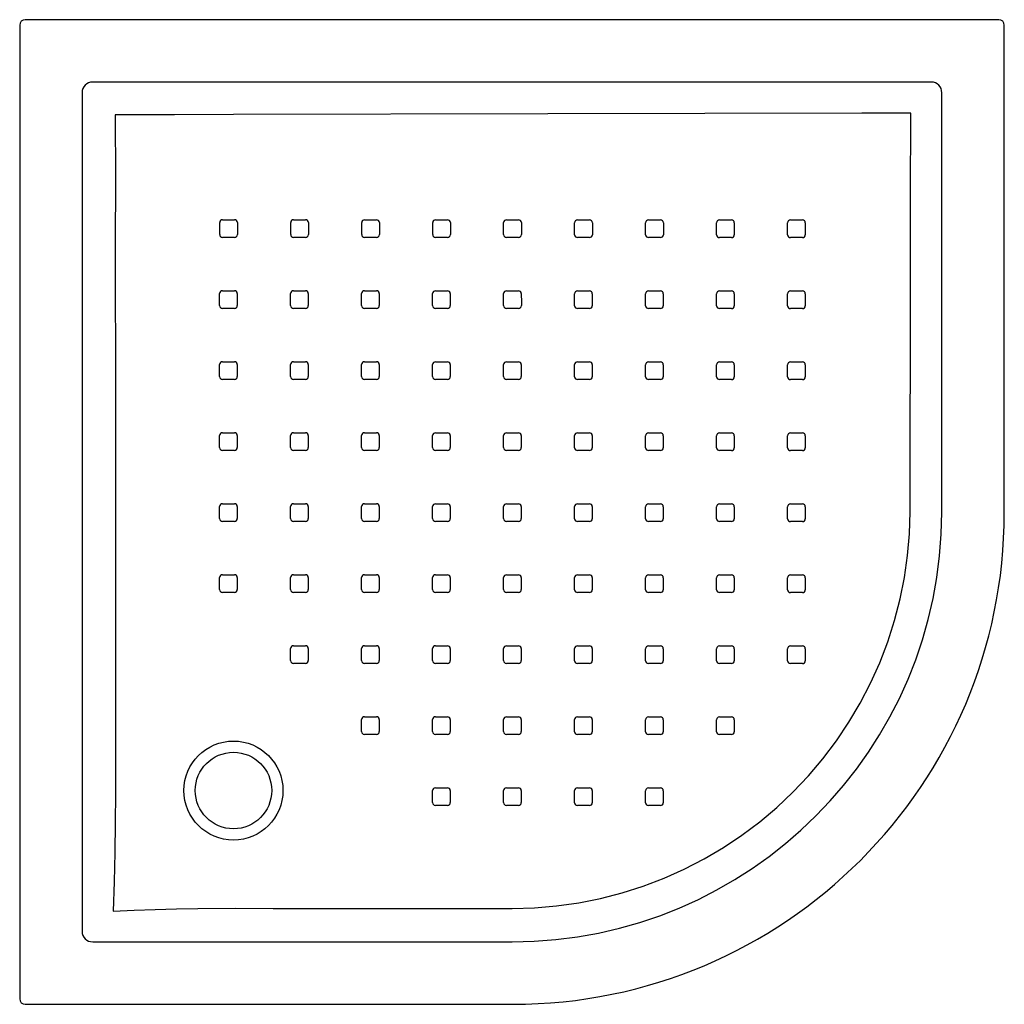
# Model space of a CAD drawing. Header units: millimetres. Extents: x 1858.302 to 1859.203, y 1475.922 to 1476.823.
import ezdxf

# ---------------------------------------------------------------- set-up
doc = ezdxf.new("R2010")
doc.units = ezdxf.units.MM
doc.layers.add('SANINDUSA', color=3, linetype='Continuous')

msp = doc.modelspace()

# ---------------------------------------------------------------- linework, layer by layer
at = {"layer": 'SANINDUSA'}
for p, q in [((1859.19793, 1476.82311), (1858.30654, 1476.82311)), ((1858.30154, 1476.81811), (1858.30154, 1475.92672)), ((1859.20293, 1476.37165), (1859.20293, 1476.81811)), ((1859.13594, 1476.7659), (1858.36853, 1476.7659)), ((1858.35875, 1476.75612), (1858.35875, 1475.98871)), ((1859.14572, 1476.37241), (1859.14572, 1476.75612)), ((1858.81218, 1476.57488), (1858.82318, 1476.57488)), ((1858.82318, 1476.5587), (1858.81218, 1476.5587)), ((1858.74718, 1476.50991), (1858.75818, 1476.5099)), ((1858.87717, 1476.50987), (1858.88817, 1476.50987)), ((1858.89076, 1476.50728), (1858.89076, 1476.49628)), ((1858.95575, 1476.50726), (1858.95575, 1476.49626)), ((1858.75818, 1476.49373), (1858.74718, 1476.49373)), ((1858.75816, 1476.36373), (1858.74716, 1476.36373)), ((1858.68215, 1476.31494), (1858.69315, 1476.31494)), ((1858.69574, 1476.31235), (1858.69574, 1476.30135)), ((1858.94213, 1476.31486), (1858.95313, 1476.31486)), ((1858.69315, 1476.29876), (1858.68215, 1476.29876)), ((1858.36853, 1475.97893), (1858.75224, 1475.97893)), ((1858.30654, 1475.92172), (1858.753, 1475.92172))]:
    msp.add_line(p, q, dxfattribs=at)
at = {"layer": 'SANINDUSA', "flags": 128}
for points in [[(1858.38903, 1476.73589), (1858.38912, 1476.67667), (1858.38907, 1476.61745), (1858.38916, 1476.47378), (1858.38926, 1476.33011), (1858.38929, 1476.24938), (1858.38936, 1476.16865), (1858.38937, 1476.1417), (1858.3893, 1476.11472), (1858.38908, 1476.08775), (1858.38865, 1476.06081), (1858.38796, 1476.03393), (1858.38696, 1476.00713)], [(1859.11731, 1476.73748), (1859.07251, 1476.7374), (1858.78512, 1476.73686), (1858.49742, 1476.73624), (1858.44323, 1476.736), (1858.38903, 1476.73589)], [(1859.11664, 1476.37263), (1859.11678, 1476.44448), (1859.11691, 1476.51634), (1859.11705, 1476.58819), (1859.11717, 1476.66005), (1859.11731, 1476.73748)], [(1858.48461, 1476.62638), (1858.48461, 1476.63038), (1858.48461, 1476.63438), (1858.48461, 1476.63738)], [(1858.4872, 1476.63997), (1858.4952, 1476.63997), (1858.4982, 1476.63997)], [(1858.50079, 1476.63738), (1858.50079, 1476.62938), (1858.50079, 1476.62638)], [(1858.54961, 1476.62636), (1858.54961, 1476.63436), (1858.54961, 1476.63736)], [(1858.5522, 1476.63995), (1858.5602, 1476.63995), (1858.5632, 1476.63995)], [(1858.56579, 1476.63736), (1858.56579, 1476.62936), (1858.56579, 1476.62636)], [(1858.61461, 1476.62634), (1858.61461, 1476.63434), (1858.61461, 1476.63734)], [(1858.6172, 1476.63993), (1858.6252, 1476.63993), (1858.6282, 1476.63993)], [(1858.63079, 1476.63734), (1858.63079, 1476.62934), (1858.63079, 1476.62634)], [(1858.67961, 1476.62633), (1858.67961, 1476.63432), (1858.67961, 1476.63732)], [(1858.6822, 1476.63991), (1858.6902, 1476.63991), (1858.6932, 1476.63991)], [(1858.69579, 1476.63732), (1858.69579, 1476.62932), (1858.69579, 1476.62632)], [(1858.7446, 1476.62631), (1858.7446, 1476.63431), (1858.7446, 1476.63731)], [(1858.74719, 1476.6399), (1858.75519, 1476.6399), (1858.75819, 1476.6399)], [(1858.76078, 1476.63731), (1858.76078, 1476.62931), (1858.76078, 1476.62631)], [(1858.8096, 1476.62629), (1858.8096, 1476.63429), (1858.8096, 1476.63729)], [(1858.81219, 1476.63988), (1858.82019, 1476.63988), (1858.82319, 1476.63988)], [(1858.82578, 1476.63729), (1858.82578, 1476.62929), (1858.82578, 1476.62629)], [(1858.8746, 1476.62627), (1858.8746, 1476.63427), (1858.8746, 1476.63727)], [(1858.87719, 1476.63986), (1858.88519, 1476.63986), (1858.88819, 1476.63986)], [(1858.89078, 1476.63727), (1858.89078, 1476.62927), (1858.89078, 1476.62627)], [(1858.93959, 1476.62625), (1858.93959, 1476.63425), (1858.93959, 1476.63725)], [(1858.94218, 1476.63984), (1858.95018, 1476.63984), (1858.95318, 1476.63984)], [(1858.95577, 1476.63725), (1858.95577, 1476.62925), (1858.95577, 1476.62625)], [(1859.00459, 1476.62623), (1859.00459, 1476.63423), (1859.00459, 1476.63723)], [(1859.00718, 1476.63982), (1859.01518, 1476.63982), (1859.01818, 1476.63982)], [(1859.02077, 1476.63723), (1859.02077, 1476.62923), (1859.02077, 1476.62623)], [(1858.4982, 1476.62379), (1858.4902, 1476.62379), (1858.4872, 1476.62379)], [(1858.5632, 1476.62377), (1858.5552, 1476.62377), (1858.5522, 1476.62377)], [(1858.6282, 1476.62375), (1858.6202, 1476.62375), (1858.6172, 1476.62375)], [(1858.6932, 1476.62373), (1858.6852, 1476.62374), (1858.6822, 1476.62374)], [(1858.75819, 1476.62372), (1858.75019, 1476.62372), (1858.74719, 1476.62372)], [(1858.82319, 1476.6237), (1858.81519, 1476.6237), (1858.81219, 1476.6237)], [(1858.88819, 1476.62368), (1858.88019, 1476.62368), (1858.87719, 1476.62368)], [(1858.95318, 1476.62366), (1858.94518, 1476.62366), (1858.94218, 1476.62366)], [(1859.01818, 1476.62364), (1859.01018, 1476.62364), (1859.00718, 1476.62364)], [(1858.4846, 1476.56138), (1858.4846, 1476.56938), (1858.4846, 1476.57238)], [(1858.48719, 1476.57497), (1858.49519, 1476.57497), (1858.49819, 1476.57497)], [(1858.50078, 1476.57238), (1858.50078, 1476.56438), (1858.50078, 1476.56138)], [(1858.5496, 1476.56136), (1858.5496, 1476.56936), (1858.5496, 1476.57236)], [(1858.55219, 1476.57495), (1858.56019, 1476.57495), (1858.56319, 1476.57495)], [(1858.56578, 1476.57236), (1858.56578, 1476.56436), (1858.56578, 1476.56136)], [(1858.6146, 1476.56135), (1858.6146, 1476.56935), (1858.6146, 1476.57235)], [(1858.61719, 1476.57494), (1858.62519, 1476.57494), (1858.62819, 1476.57494)], [(1858.63078, 1476.57235), (1858.63078, 1476.56435), (1858.63078, 1476.56135)], [(1858.6796, 1476.56133), (1858.6796, 1476.56933), (1858.6796, 1476.57233)], [(1858.68219, 1476.57492), (1858.69019, 1476.57492), (1858.69319, 1476.57492)], [(1858.69578, 1476.57233), (1858.69578, 1476.56433), (1858.69578, 1476.56133)], [(1858.7446, 1476.56131), (1858.74459, 1476.56931), (1858.74459, 1476.57231)], [(1858.74718, 1476.5749), (1858.75518, 1476.5749), (1858.75818, 1476.5749)], [(1858.76077, 1476.57231), (1858.76078, 1476.56431), (1858.76078, 1476.56131)], [(1858.80959, 1476.56129), (1858.80959, 1476.56929), (1858.80959, 1476.57229)], [(1858.82577, 1476.57229), (1858.82577, 1476.56429), (1858.82577, 1476.56129)], [(1858.87459, 1476.56128), (1858.87459, 1476.56927), (1858.87459, 1476.57227)], [(1858.87718, 1476.57486), (1858.88518, 1476.57486), (1858.88818, 1476.57486)], [(1858.89077, 1476.57227), (1858.89077, 1476.56427), (1858.89077, 1476.56127)], [(1858.93958, 1476.56126), (1858.93958, 1476.56926), (1858.93958, 1476.57226)], [(1858.94217, 1476.57485), (1858.95017, 1476.57485), (1858.95317, 1476.57485)], [(1858.95576, 1476.57226), (1858.95576, 1476.56426), (1858.95576, 1476.56126)], [(1859.00458, 1476.56124), (1859.00458, 1476.56924), (1859.00458, 1476.57224)], [(1859.00717, 1476.57483), (1859.01517, 1476.57483), (1859.01817, 1476.57483)], [(1859.02076, 1476.57224), (1859.02076, 1476.56424), (1859.02076, 1476.56124)], [(1858.49819, 1476.55879), (1858.49019, 1476.55879), (1858.48719, 1476.55879)], [(1858.56319, 1476.55877), (1858.55519, 1476.55877), (1858.55219, 1476.55877)], [(1858.62819, 1476.55876), (1858.62019, 1476.55876), (1858.61719, 1476.55876)], [(1858.69319, 1476.55874), (1858.68519, 1476.55874), (1858.68219, 1476.55874)], [(1858.75819, 1476.55872), (1858.75019, 1476.55872), (1858.74719, 1476.55872)], [(1858.88818, 1476.55868), (1858.88018, 1476.55868), (1858.87718, 1476.55868)], [(1858.95317, 1476.55867), (1858.94517, 1476.55867), (1858.94217, 1476.55867)], [(1859.01817, 1476.55865), (1859.01017, 1476.55865), (1859.00717, 1476.55865)], [(1858.48459, 1476.49638), (1858.48459, 1476.50438), (1858.48459, 1476.50738)], [(1858.48718, 1476.50997), (1858.49518, 1476.50997), (1858.49818, 1476.50997)], [(1858.50077, 1476.50738), (1858.50077, 1476.49938), (1858.50077, 1476.49638)], [(1858.54959, 1476.49637), (1858.54959, 1476.50437), (1858.54959, 1476.50737)], [(1858.55218, 1476.50996), (1858.56018, 1476.50996), (1858.56318, 1476.50996)], [(1858.56577, 1476.50737), (1858.56577, 1476.49937), (1858.56578, 1476.49637)], [(1858.61459, 1476.49635), (1858.61459, 1476.50435), (1858.61459, 1476.50735)], [(1858.61718, 1476.50994), (1858.62518, 1476.50994), (1858.62818, 1476.50994)], [(1858.63077, 1476.50735), (1858.63077, 1476.49935), (1858.63077, 1476.49635)], [(1858.67959, 1476.49633), (1858.67959, 1476.50433), (1858.67959, 1476.50733)], [(1858.68218, 1476.50992), (1858.69018, 1476.50992), (1858.69318, 1476.50992)], [(1858.69577, 1476.50733), (1858.69577, 1476.49933), (1858.69577, 1476.49633)], [(1858.74459, 1476.49632), (1858.74459, 1476.50432), (1858.74459, 1476.50732)], [(1858.76077, 1476.50731), (1858.76077, 1476.49932), (1858.76077, 1476.49632)], [(1858.80958, 1476.4963), (1858.80958, 1476.5043), (1858.80958, 1476.5073)], [(1858.81217, 1476.50989), (1858.82017, 1476.50989), (1858.82317, 1476.50989)], [(1858.82576, 1476.5073), (1858.82576, 1476.4993), (1858.82576, 1476.4963)], [(1858.87458, 1476.49628), (1858.87458, 1476.50428), (1858.87458, 1476.50728)], [(1858.93957, 1476.49626), (1858.93957, 1476.50426), (1858.93957, 1476.50726)], [(1858.94216, 1476.50985), (1858.95016, 1476.50985), (1858.95316, 1476.50985)], [(1859.00457, 1476.49624), (1859.00457, 1476.50424), (1859.00457, 1476.50724)], [(1859.00716, 1476.50983), (1859.01516, 1476.50983), (1859.01816, 1476.50983)], [(1859.02075, 1476.50724), (1859.02075, 1476.49924), (1859.02075, 1476.49624)], [(1858.49818, 1476.49379), (1858.49018, 1476.49379), (1858.48718, 1476.49379)], [(1858.56318, 1476.49378), (1858.55519, 1476.49378), (1858.55218, 1476.49378)], [(1858.62818, 1476.49376), (1858.62018, 1476.49376), (1858.61718, 1476.49376)], [(1858.69318, 1476.49374), (1858.68518, 1476.49374), (1858.68218, 1476.49374)], [(1858.82317, 1476.49371), (1858.81517, 1476.49371), (1858.81217, 1476.49371)], [(1858.88817, 1476.49369), (1858.88017, 1476.49369), (1858.87717, 1476.49369)], [(1858.95316, 1476.49367), (1858.94517, 1476.49367), (1858.94217, 1476.49367)], [(1859.01816, 1476.49365), (1859.01016, 1476.49365), (1859.00716, 1476.49365)], [(1858.48458, 1476.43139), (1858.48458, 1476.43939), (1858.48458, 1476.44239)], [(1858.48717, 1476.44498), (1858.49517, 1476.44498), (1858.49817, 1476.44498)], [(1858.50076, 1476.44239), (1858.50076, 1476.43439), (1858.50076, 1476.43139)], [(1858.54958, 1476.43137), (1858.54958, 1476.43937), (1858.54958, 1476.44237)], [(1858.55217, 1476.44496), (1858.56017, 1476.44496), (1858.56317, 1476.44496)], [(1858.56576, 1476.44237), (1858.56577, 1476.43437), (1858.56577, 1476.43137)], [(1858.61458, 1476.43136), (1858.61458, 1476.43936), (1858.61458, 1476.44236)], [(1858.61717, 1476.44495), (1858.62517, 1476.44495), (1858.62817, 1476.44495)], [(1858.63076, 1476.44236), (1858.63076, 1476.43436), (1858.63076, 1476.43136)], [(1858.67958, 1476.43134), (1858.67958, 1476.43934), (1858.67958, 1476.44234)], [(1858.68217, 1476.44493), (1858.69017, 1476.44493), (1858.69317, 1476.44493)], [(1858.69576, 1476.44234), (1858.69576, 1476.43434), (1858.69576, 1476.43134)], [(1858.74458, 1476.43132), (1858.74458, 1476.43932), (1858.74458, 1476.44232)], [(1858.74717, 1476.44491), (1858.75517, 1476.44491), (1858.75817, 1476.44491)], [(1858.76076, 1476.44232), (1858.76076, 1476.43432), (1858.76076, 1476.43132)], [(1858.80957, 1476.4313), (1858.80957, 1476.4393), (1858.80957, 1476.4423)], [(1858.81216, 1476.44489), (1858.82016, 1476.44489), (1858.82316, 1476.44489)], [(1858.82575, 1476.4423), (1858.82575, 1476.4343), (1858.82575, 1476.4313)], [(1858.87457, 1476.43128), (1858.87457, 1476.43928), (1858.87457, 1476.44228)], [(1858.87716, 1476.44487), (1858.88516, 1476.44487), (1858.88816, 1476.44487)], [(1858.89075, 1476.44228), (1858.89075, 1476.43428), (1858.89075, 1476.43128)], [(1858.93957, 1476.43127), (1858.93956, 1476.43927), (1858.93956, 1476.44227)], [(1858.94215, 1476.44486), (1858.95015, 1476.44485), (1858.95315, 1476.44485)], [(1858.95574, 1476.44226), (1858.95574, 1476.43426), (1858.95575, 1476.43126)], [(1859.00456, 1476.43125), (1859.00456, 1476.43925), (1859.00456, 1476.44225)], [(1859.00715, 1476.44484), (1859.01515, 1476.44484), (1859.01815, 1476.44484)], [(1859.02074, 1476.44225), (1859.02074, 1476.43425), (1859.02074, 1476.43125)], [(1858.49817, 1476.4288), (1858.49017, 1476.4288), (1858.48717, 1476.4288)], [(1858.56318, 1476.42878), (1858.55518, 1476.42878), (1858.55217, 1476.42878)], [(1858.62817, 1476.42877), (1858.62017, 1476.42877), (1858.61717, 1476.42877)], [(1858.69317, 1476.42875), (1858.68517, 1476.42875), (1858.68217, 1476.42875)], [(1858.75817, 1476.42873), (1858.75017, 1476.42873), (1858.74717, 1476.42873)], [(1858.82316, 1476.42871), (1858.81516, 1476.42871), (1858.81216, 1476.42871)], [(1858.88816, 1476.42869), (1858.88016, 1476.42869), (1858.87716, 1476.42869)], [(1858.95316, 1476.42867), (1858.94516, 1476.42868), (1858.94216, 1476.42868)], [(1859.01815, 1476.42866), (1859.01015, 1476.42866), (1859.00715, 1476.42866)], [(1858.48716, 1476.37998), (1858.49516, 1476.37998), (1858.49816, 1476.37998)], [(1858.55216, 1476.37997), (1858.56016, 1476.37997), (1858.56316, 1476.37997)], [(1858.61716, 1476.37995), (1858.62516, 1476.37995), (1858.62816, 1476.37995)], [(1858.68216, 1476.37993), (1858.69016, 1476.37993), (1858.69316, 1476.37993)], [(1858.74716, 1476.37991), (1858.75516, 1476.37991), (1858.75816, 1476.37991)], [(1858.81215, 1476.3799), (1858.82015, 1476.3799), (1858.82315, 1476.37989)], [(1858.87715, 1476.37988), (1858.88515, 1476.37988), (1858.88815, 1476.37988)], [(1858.94214, 1476.37986), (1858.95014, 1476.37986), (1858.95314, 1476.37986)], [(1859.00714, 1476.37984), (1859.01514, 1476.37984), (1859.01814, 1476.37984)], [(1858.48457, 1476.36639), (1858.48457, 1476.37439), (1858.48457, 1476.37739)], [(1858.50075, 1476.37739), (1858.50075, 1476.36939), (1858.50075, 1476.36639)], [(1858.54957, 1476.36638), (1858.54957, 1476.37438), (1858.54957, 1476.37738)], [(1858.56575, 1476.37738), (1858.56576, 1476.36938), (1858.56576, 1476.36638)], [(1858.61457, 1476.36636), (1858.61457, 1476.37436), (1858.61457, 1476.37736)], [(1858.63075, 1476.37736), (1858.63075, 1476.36936), (1858.63075, 1476.36636)], [(1858.67957, 1476.36634), (1858.67957, 1476.37434), (1858.67957, 1476.37734)], [(1858.69575, 1476.37734), (1858.69575, 1476.36934), (1858.69575, 1476.36634)], [(1858.74457, 1476.36632), (1858.74457, 1476.37432), (1858.74457, 1476.37732)], [(1858.75242, 1476.00944), (1858.77274, 1476.01001), (1858.79305, 1476.01175), (1858.81327, 1476.01462), (1858.8333, 1476.01861), (1858.85304, 1476.0237), (1858.8724, 1476.02988), (1858.89139, 1476.03715), (1858.91, 1476.04551), (1858.92814, 1476.0549), (1858.94574, 1476.06527), (1858.96271, 1476.07658), (1858.97898, 1476.08879), (1858.99458, 1476.10196), (1859.00947, 1476.11603), (1859.02357, 1476.13092), (1859.03683, 1476.14657), (1859.04918, 1476.16291), (1859.06056, 1476.17986), (1859.07098, 1476.19745), (1859.08041, 1476.21565), (1859.08883, 1476.23438), (1859.09619, 1476.25355), (1859.10245, 1476.27307), (1859.10757, 1476.29286), (1859.1115, 1476.31256), (1859.11432, 1476.33249), (1859.11604, 1476.35254), (1859.11664, 1476.37263)], [(1858.76075, 1476.37732), (1858.76075, 1476.36932), (1858.76075, 1476.36632)], [(1858.80956, 1476.36631), (1858.80956, 1476.37431), (1858.80956, 1476.37731)], [(1858.82574, 1476.3773), (1858.82574, 1476.3693), (1858.82574, 1476.3663)], [(1858.87456, 1476.36629), (1858.87456, 1476.37429), (1858.87456, 1476.37729)], [(1858.89074, 1476.37729), (1858.89074, 1476.36929), (1858.89074, 1476.36629)], [(1858.93956, 1476.36627), (1858.93956, 1476.37427), (1858.93955, 1476.37727)], [(1858.95573, 1476.37727), (1858.95574, 1476.36927), (1858.95574, 1476.36627)], [(1859.00455, 1476.36625), (1859.00455, 1476.37425), (1859.00455, 1476.37725)], [(1859.02073, 1476.37725), (1859.02073, 1476.36925), (1859.02073, 1476.36625)], [(1858.49816, 1476.3638), (1858.49016, 1476.3638), (1858.48716, 1476.3638)], [(1858.56317, 1476.36379), (1858.55517, 1476.36379), (1858.55216, 1476.36379)], [(1858.62816, 1476.36377), (1858.62017, 1476.36377), (1858.61716, 1476.36377)], [(1858.69316, 1476.36375), (1858.68516, 1476.36375), (1858.68216, 1476.36375)], [(1858.82315, 1476.36371), (1858.81515, 1476.36372), (1858.81215, 1476.36372)], [(1858.88815, 1476.3637), (1858.88015, 1476.3637), (1858.87715, 1476.3637)], [(1858.95315, 1476.36368), (1858.94515, 1476.36368), (1858.94215, 1476.36368)], [(1859.01814, 1476.36366), (1859.01014, 1476.36366), (1859.00714, 1476.36366)], [(1858.48456, 1476.3014), (1858.48456, 1476.3094), (1858.48456, 1476.3124)], [(1858.48715, 1476.31499), (1858.49515, 1476.31499), (1858.49815, 1476.31499)], [(1858.50074, 1476.3124), (1858.50074, 1476.3044), (1858.50074, 1476.3014)], [(1858.54956, 1476.30138), (1858.54956, 1476.30938), (1858.54956, 1476.31238)], [(1858.55215, 1476.31497), (1858.56015, 1476.31497), (1858.56315, 1476.31497)], [(1858.56575, 1476.31238), (1858.56575, 1476.30438), (1858.56575, 1476.30138)], [(1858.61457, 1476.30137), (1858.61456, 1476.30937), (1858.61456, 1476.31237)], [(1858.61715, 1476.31496), (1858.62515, 1476.31496), (1858.62815, 1476.31495)], [(1858.63074, 1476.31236), (1858.63075, 1476.30437), (1858.63075, 1476.30137)], [(1858.67956, 1476.30135), (1858.67956, 1476.30935), (1858.67956, 1476.31235)], [(1858.74456, 1476.30133), (1858.74456, 1476.30933), (1858.74456, 1476.31233)], [(1858.74715, 1476.31492), (1858.75515, 1476.31492), (1858.75815, 1476.31492)], [(1858.76074, 1476.31233), (1858.76074, 1476.30433), (1858.76074, 1476.30133)], [(1858.80955, 1476.30131), (1858.80955, 1476.30931), (1858.80955, 1476.31231)], [(1858.81214, 1476.3149), (1858.82014, 1476.3149), (1858.82314, 1476.3149)], [(1858.82573, 1476.31231), (1858.82573, 1476.30431), (1858.82573, 1476.30131)], [(1858.87455, 1476.30129), (1858.87455, 1476.30929), (1858.87455, 1476.31229)], [(1858.87714, 1476.31488), (1858.88514, 1476.31488), (1858.88814, 1476.31488)], [(1858.89073, 1476.31229), (1858.89073, 1476.30429), (1858.89073, 1476.30129)], [(1858.93955, 1476.30127), (1858.93954, 1476.30927), (1858.93954, 1476.31227)], [(1858.95572, 1476.31227), (1858.95572, 1476.30427), (1858.95573, 1476.30127)], [(1859.00454, 1476.30125), (1859.00454, 1476.30925), (1859.00454, 1476.31225)], [(1859.00713, 1476.31484), (1859.01513, 1476.31484), (1859.01813, 1476.31484)], [(1859.02072, 1476.31225), (1859.02072, 1476.30425), (1859.02072, 1476.30125)], [(1858.49815, 1476.29881), (1858.49015, 1476.29881), (1858.48715, 1476.29881)], [(1858.56316, 1476.29879), (1858.55516, 1476.29879), (1858.55216, 1476.29879)], [(1858.62816, 1476.29878), (1858.62016, 1476.29878), (1858.61716, 1476.29878)], [(1858.75815, 1476.29874), (1858.75015, 1476.29874), (1858.74715, 1476.29874)], [(1858.82314, 1476.29872), (1858.81514, 1476.29872), (1858.81214, 1476.29872)], [(1858.88814, 1476.2987), (1858.88014, 1476.2987), (1858.87714, 1476.2987)], [(1858.95313, 1476.29868), (1858.94514, 1476.29868), (1858.94214, 1476.29868)], [(1859.01813, 1476.29866), (1859.01013, 1476.29866), (1859.00713, 1476.29866)], [(1858.54956, 1476.23639), (1858.54956, 1476.24439), (1858.54956, 1476.24739)], [(1858.55215, 1476.24998), (1858.56015, 1476.24998), (1858.56315, 1476.24998)], [(1858.56574, 1476.24739), (1858.56574, 1476.23939), (1858.56574, 1476.23639)], [(1858.61456, 1476.23637), (1858.61456, 1476.24437), (1858.61456, 1476.24737)], [(1858.61715, 1476.24996), (1858.62515, 1476.24996), (1858.62815, 1476.24996)], [(1858.63074, 1476.24737), (1858.63074, 1476.23937), (1858.63074, 1476.23637)], [(1858.67955, 1476.23635), (1858.67955, 1476.24435), (1858.67955, 1476.24735)], [(1858.68214, 1476.24994), (1858.69014, 1476.24994), (1858.69314, 1476.24994)], [(1858.69573, 1476.24735), (1858.69573, 1476.23935), (1858.69573, 1476.23635)], [(1858.74455, 1476.23633), (1858.74455, 1476.24433), (1858.74455, 1476.24733)], [(1858.74714, 1476.24992), (1858.75514, 1476.24992), (1858.75814, 1476.24992)], [(1858.76073, 1476.24733), (1858.76073, 1476.23933), (1858.76073, 1476.23633)], [(1858.80954, 1476.23631), (1858.80954, 1476.24431), (1858.80954, 1476.24731)], [(1858.81213, 1476.2499), (1858.82013, 1476.2499), (1858.82313, 1476.2499)], [(1858.82572, 1476.24731), (1858.82572, 1476.23931), (1858.82572, 1476.23631)], [(1858.87454, 1476.23629), (1858.87454, 1476.24429), (1858.87454, 1476.24729)], [(1858.87713, 1476.24988), (1858.88513, 1476.24988), (1858.88813, 1476.24988)], [(1858.89072, 1476.24729), (1858.89072, 1476.23929), (1858.89072, 1476.23629)], [(1858.93953, 1476.23627), (1858.93953, 1476.24427), (1858.93953, 1476.24727)], [(1858.94212, 1476.24986), (1858.95012, 1476.24986), (1858.95312, 1476.24986)], [(1858.95571, 1476.24727), (1858.95571, 1476.23927), (1858.95571, 1476.23627)], [(1859.00453, 1476.23626), (1859.00453, 1476.24426), (1859.00453, 1476.24726)], [(1859.00712, 1476.24985), (1859.01512, 1476.24985), (1859.01812, 1476.24985)], [(1859.02071, 1476.24725), (1859.02071, 1476.23926), (1859.02071, 1476.23626)], [(1858.56315, 1476.2338), (1858.55515, 1476.2338), (1858.55215, 1476.2338)], [(1858.62815, 1476.23378), (1858.62015, 1476.23378), (1858.61715, 1476.23378)], [(1858.69314, 1476.23376), (1858.68514, 1476.23376), (1858.68214, 1476.23376)], [(1858.75814, 1476.23374), (1858.75014, 1476.23374), (1858.74714, 1476.23374)], [(1858.82313, 1476.23372), (1858.81513, 1476.23372), (1858.81213, 1476.23372)], [(1858.88813, 1476.2337), (1858.88013, 1476.2337), (1858.87713, 1476.2337)], [(1858.95312, 1476.23368), (1858.94512, 1476.23368), (1858.94212, 1476.23368)], [(1859.01812, 1476.23366), (1859.01012, 1476.23367), (1859.00712, 1476.23367)], [(1858.61455, 1476.17137), (1858.61455, 1476.17937), (1858.61455, 1476.18237)], [(1858.61714, 1476.18496), (1858.62514, 1476.18496), (1858.62814, 1476.18496)], [(1858.63073, 1476.18237), (1858.63073, 1476.17437), (1858.63073, 1476.17137)], [(1858.67954, 1476.17135), (1858.67954, 1476.17935), (1858.67954, 1476.18235)], [(1858.68213, 1476.18494), (1858.69013, 1476.18494), (1858.69313, 1476.18494)], [(1858.69572, 1476.18235), (1858.69572, 1476.17435), (1858.69572, 1476.17135)], [(1858.74454, 1476.17133), (1858.74454, 1476.17933), (1858.74454, 1476.18233)], [(1858.74713, 1476.18492), (1858.75513, 1476.18492), (1858.75813, 1476.18492)], [(1858.76072, 1476.18233), (1858.76072, 1476.17433), (1858.76072, 1476.17133)], [(1858.80953, 1476.17131), (1858.80953, 1476.17931), (1858.80953, 1476.18231)], [(1858.81212, 1476.1849), (1858.82012, 1476.1849), (1858.82312, 1476.1849)], [(1858.82571, 1476.18231), (1858.82571, 1476.17431), (1858.82571, 1476.17131)], [(1858.87453, 1476.17129), (1858.87453, 1476.17929), (1858.87453, 1476.18229)], [(1858.87712, 1476.18488), (1858.88512, 1476.18488), (1858.88812, 1476.18488)], [(1858.89071, 1476.18229), (1858.89071, 1476.17429), (1858.89071, 1476.17129)], [(1858.93952, 1476.17127), (1858.93952, 1476.17927), (1858.93952, 1476.18227)], [(1858.94211, 1476.18486), (1858.95011, 1476.18486), (1858.95311, 1476.18486)], [(1858.9557, 1476.18227), (1858.9557, 1476.17427), (1858.9557, 1476.17127)], [(1858.62814, 1476.16878), (1858.62014, 1476.16878), (1858.61714, 1476.16878)], [(1858.69313, 1476.16876), (1858.68513, 1476.16876), (1858.68213, 1476.16876)], [(1858.75813, 1476.16874), (1858.75013, 1476.16874), (1858.74713, 1476.16874)], [(1858.82312, 1476.16872), (1858.81512, 1476.16872), (1858.81212, 1476.16872)], [(1858.88812, 1476.1687), (1858.88012, 1476.1687), (1858.87712, 1476.1687)], [(1858.95311, 1476.16868), (1858.94511, 1476.16868), (1858.94211, 1476.16868)], [(1858.68212, 1476.11993), (1858.69012, 1476.11993), (1858.69312, 1476.11993)], [(1858.74711, 1476.11991), (1858.75511, 1476.11991), (1858.75811, 1476.11991)], [(1858.81211, 1476.1199), (1858.82011, 1476.1199), (1858.82311, 1476.1199)], [(1858.8771, 1476.11988), (1858.8851, 1476.11988), (1858.8881, 1476.11988)], [(1858.67953, 1476.10634), (1858.67953, 1476.11434), (1858.67953, 1476.11734)], [(1858.69571, 1476.11734), (1858.69571, 1476.10934), (1858.69571, 1476.10634)], [(1858.74452, 1476.10632), (1858.74452, 1476.11432), (1858.74452, 1476.11732)], [(1858.7607, 1476.11732), (1858.7607, 1476.10932), (1858.7607, 1476.10632)], [(1858.80952, 1476.1063), (1858.80952, 1476.1143), (1858.80952, 1476.11731)], [(1858.8257, 1476.11731), (1858.8257, 1476.10931), (1858.8257, 1476.1063)], [(1858.87451, 1476.10629), (1858.87451, 1476.11429), (1858.87451, 1476.11729)], [(1858.89069, 1476.11729), (1858.89069, 1476.10929), (1858.89069, 1476.10629)], [(1858.69312, 1476.10375), (1858.68512, 1476.10375), (1858.68212, 1476.10375)], [(1858.75811, 1476.10373), (1858.75011, 1476.10373), (1858.74711, 1476.10373)], [(1858.82311, 1476.10371), (1858.81511, 1476.10371), (1858.81211, 1476.10371)], [(1858.8881, 1476.1037), (1858.8801, 1476.1037), (1858.8771, 1476.1037)], [(1858.38696, 1476.00713), (1858.40625, 1476.00793), (1858.4256, 1476.00859), (1858.44502, 1476.00911), (1858.46447, 1476.00948), (1858.49899, 1476.00966), (1858.53352, 1476.00957), (1858.60259, 1476.00949), (1858.67751, 1476.00946), (1858.75242, 1476.00944)]]:
    msp.add_lwpolyline(points, dxfattribs=at)
at = {"layer": 'SANINDUSA'}
for radius in [0.0453, 0.035]:
    msp.add_circle((1858.49724, 1476.11741), radius, dxfattribs=at)
for centre, radius, start, end in [((1858.4872, 1476.63738), 0.00259, 89.99546, 180.00424), ((1858.4982, 1476.63737), 0.00259, 0.00735, 89.99864), ((1858.5522, 1476.63736), 0.00259, 89.99512, 180.00458), ((1858.5632, 1476.63736), 0.00259, 0.00695, 89.9973), ((1858.6172, 1476.63734), 0.00259, 89.99528, 180.00532), ((1858.6282, 1476.63734), 0.00259, 0.00657, 89.99647), ((1858.6822, 1476.63733), 0.00259, 89.99543, 180.00558), ((1858.6932, 1476.63732), 0.00259, 0.00628, 89.99616), ((1858.74719, 1476.63731), 0.00259, 89.99558, 180.00559), ((1858.75819, 1476.63731), 0.00259, 0.00594, 89.99603), ((1858.81219, 1476.63729), 0.00259, 89.99573, 180.00544), ((1858.82319, 1476.63729), 0.00259, 0.00555, 89.99598), ((1858.87719, 1476.63727), 0.00259, 89.99577, 180.00514), ((1858.88819, 1476.63727), 0.00259, 0.00518, 89.99597), ((1858.94218, 1476.63725), 0.00259, 89.99546, 180.00481), ((1858.95318, 1476.63725), 0.00259, 0.00502, 89.99573), ((1859.00718, 1476.63723), 0.00259, 89.99495, 180.00437), ((1859.01818, 1476.63723), 0.00259, 0.00521, 89.99562), ((1858.4872, 1476.62638), 0.00259, 180.00744, 269.99903), ((1858.4982, 1476.62638), 0.00259, 269.99514, 0.00379), ((1858.5522, 1476.62636), 0.00259, 180.00704, 269.99778), ((1858.5632, 1476.62636), 0.00259, 269.99514, 0.00458), ((1858.6172, 1476.62634), 0.00259, 180.0066, 269.99677), ((1858.6282, 1476.62634), 0.00259, 269.99527, 0.00516), ((1858.6822, 1476.62633), 0.00259, 180.00628, 269.9963), ((1858.6932, 1476.62632), 0.00259, 269.99539, 0.00535), ((1858.74719, 1476.62631), 0.00259, 180.00594, 269.99604), ((1858.75819, 1476.62631), 0.00259, 269.99553, 0.00534), ((1858.81219, 1476.62629), 0.00259, 180.00557, 269.9959), ((1858.82319, 1476.62629), 0.00259, 269.99562, 0.00518), ((1858.87719, 1476.62627), 0.00259, 180.00527, 269.99586), ((1858.88819, 1476.62627), 0.00259, 269.99556, 0.00486), ((1858.94218, 1476.62625), 0.00259, 180.00511, 269.9957), ((1858.95318, 1476.62625), 0.00259, 269.99523, 0.00458), ((1859.00718, 1476.62623), 0.00259, 180.00504, 269.99536), ((1859.01818, 1476.62623), 0.00259, 269.99487, 0.00463), ((1858.48719, 1476.57238), 0.00259, 89.99478, 180.00217), ((1858.49819, 1476.57238), 0.00259, 0.00784, 89.99969), ((1858.55219, 1476.57236), 0.00259, 89.99504, 180.00395), ((1858.56319, 1476.57236), 0.00259, 0.00686, 89.99778), ((1858.61719, 1476.57235), 0.00259, 89.99516, 180.00457), ((1858.62819, 1476.57235), 0.00259, 0.00633, 89.99688), ((1858.68219, 1476.57233), 0.00259, 89.99524, 180.00477), ((1858.69319, 1476.57233), 0.00259, 0.00593, 89.99642), ((1858.74718, 1476.57231), 0.00259, 89.99533, 180.00486), ((1858.75818, 1476.57231), 0.00259, 0.00557, 89.99609), ((1858.81218, 1476.57229), 0.00259, 89.99537, 180.00485), ((1858.82318, 1476.57229), 0.00259, 0.00532, 89.99588), ((1858.87718, 1476.57227), 0.00259, 89.99523, 180.0047), ((1858.88818, 1476.57227), 0.00259, 0.00525, 89.99575), ((1858.94217, 1476.57226), 0.00259, 89.99504, 180.0045), ((1858.95317, 1476.57225), 0.00259, 0.0052, 89.99571), ((1859.00717, 1476.57224), 0.00259, 89.99503, 180.00448), ((1859.01817, 1476.57224), 0.00259, 0.00474, 89.9955), ((1858.48719, 1476.56138), 0.00259, 180.00848, 270.00163), ((1858.49819, 1476.56138), 0.00259, 269.99456, 0.0022), ((1858.55219, 1476.56137), 0.00259, 180.00716, 269.99838), ((1858.56319, 1476.56136), 0.00259, 269.99494, 0.00396), ((1858.61719, 1476.56135), 0.00259, 180.00644, 269.99704), ((1858.62819, 1476.56135), 0.00259, 269.99513, 0.00457), ((1858.68219, 1476.56133), 0.00259, 180.00603, 269.99648), ((1858.69319, 1476.56133), 0.00259, 269.99522, 0.00475), ((1858.74719, 1476.56131), 0.00259, 180.00565, 269.99608), ((1858.75819, 1476.56131), 0.00259, 269.99529, 0.00482), ((1858.81218, 1476.56129), 0.00259, 180.00536, 269.99582), ((1858.82318, 1476.56129), 0.00259, 269.99529, 0.00479), ((1858.87718, 1476.56128), 0.00259, 180.00527, 269.99571), ((1858.88818, 1476.56127), 0.00259, 269.99514, 0.00474), ((1858.94217, 1476.56126), 0.00259, 180.00532, 269.9958), ((1858.95317, 1476.56126), 0.00259, 269.99497, 0.00459), ((1859.00717, 1476.56124), 0.00259, 180.00507, 269.99563), ((1859.01817, 1476.56124), 0.00259, 269.99485, 0.00413), ((1858.48718, 1476.50738), 0.00259, 89.99472, 179.99996), ((1858.49818, 1476.50738), 0.00259, 0.00853, 90.00238), ((1858.55218, 1476.50737), 0.00259, 89.99495, 180.00322), ((1858.56318, 1476.50737), 0.00259, 0.00684, 89.99819), ((1858.61718, 1476.50735), 0.00259, 89.99514, 180.00444), ((1858.62818, 1476.50735), 0.00259, 0.00615, 89.99679), ((1858.68218, 1476.50733), 0.00259, 89.99515, 180.00468), ((1858.69318, 1476.50733), 0.00259, 0.00575, 89.99623), ((1858.74718, 1476.50732), 0.00259, 89.99519, 180.00478), ((1858.75818, 1476.50731), 0.00259, 0.00542, 89.99585), ((1858.81217, 1476.5073), 0.00259, 89.99521, 180.00483), ((1858.82317, 1476.5073), 0.00259, 0.00526, 89.99566), ((1858.87717, 1476.50728), 0.00259, 89.99512, 180.00482), ((1858.88817, 1476.50728), 0.00259, 0.00526, 89.99557), ((1858.94216, 1476.50726), 0.00259, 89.9949, 180.00472), ((1858.95316, 1476.50726), 0.00259, 0.00533, 89.99549), ((1859.00716, 1476.50724), 0.00259, 89.9945, 180.00423), ((1859.01816, 1476.50724), 0.00259, 0.00508, 89.99529), ((1858.48718, 1476.49638), 0.00259, 180.0096, 270.00498), ((1858.49818, 1476.49638), 0.00259, 269.99458, 0.00028), ((1858.55218, 1476.49637), 0.00259, 180.00719, 269.99905), ((1858.56319, 1476.49637), 0.00259, 269.99497, 0.00352), ((1858.61718, 1476.49635), 0.00259, 180.00624, 269.99693), ((1858.62818, 1476.49635), 0.00259, 269.9951, 0.00448), ((1858.68218, 1476.49634), 0.00259, 180.00584, 269.99624), ((1858.69318, 1476.49633), 0.00259, 269.99512, 0.0047), ((1858.74718, 1476.49632), 0.00259, 180.00547, 269.99579), ((1858.75818, 1476.49632), 0.00259, 269.99518, 0.00484), ((1858.81217, 1476.4963), 0.00259, 180.00525, 269.99556), ((1858.82317, 1476.4963), 0.00259, 269.99521, 0.00487), ((1858.87717, 1476.49628), 0.00259, 180.00524, 269.99552), ((1858.88817, 1476.49628), 0.00259, 269.99511, 0.00481), ((1858.94217, 1476.49626), 0.00259, 180.00525, 269.99539), ((1858.95316, 1476.49626), 0.00259, 269.99475, 0.00455), ((1859.00716, 1476.49624), 0.00259, 180.00521, 269.99527), ((1859.01816, 1476.49624), 0.00259, 269.99412, 0.00411), ((1858.48717, 1476.44239), 0.00259, 89.99496, 179.99774), ((1858.49817, 1476.44239), 0.00259, 0.00871, 90.00443), ((1858.55217, 1476.44237), 0.00259, 89.99507, 180.00262), ((1858.56317, 1476.44237), 0.00259, 0.00667, 89.99857), ((1858.61717, 1476.44236), 0.00259, 89.99511, 180.0042), ((1858.62817, 1476.44236), 0.00259, 0.00597, 89.99674), ((1858.68217, 1476.44234), 0.00259, 89.99509, 180.00465), ((1858.69317, 1476.44234), 0.00259, 0.00551, 89.99594), ((1858.74717, 1476.44232), 0.00259, 89.99521, 180.00491), ((1858.75817, 1476.44232), 0.00259, 0.00512, 89.99545), ((1858.81216, 1476.4423), 0.00259, 89.99528, 180.00504), ((1858.82316, 1476.4423), 0.00259, 0.005, 89.99528), ((1858.87716, 1476.44228), 0.00259, 89.99525, 180.00498), ((1858.88816, 1476.44228), 0.00259, 0.00506, 89.99533), ((1858.94215, 1476.44227), 0.00259, 89.995, 180.00475), ((1858.95315, 1476.44226), 0.00259, 0.00521, 89.99547), ((1859.00715, 1476.44225), 0.00259, 89.99422, 180.00439), ((1859.01815, 1476.44224), 0.00259, 0.00519, 89.99503), ((1858.48717, 1476.43139), 0.00259, 180.00962, 270.00736), ((1858.49817, 1476.43139), 0.00259, 269.99483, 359.99869), ((1858.55217, 1476.43137), 0.00259, 180.00713, 269.99974), ((1858.56318, 1476.43137), 0.00259, 269.99495, 0.00294), ((1858.61717, 1476.43136), 0.00259, 180.00615, 269.99714), ((1858.62817, 1476.43136), 0.00259, 269.99503, 0.0042), ((1858.68217, 1476.43134), 0.00259, 180.00566, 269.99609), ((1858.69317, 1476.43134), 0.00259, 269.99507, 0.00467), ((1858.74717, 1476.43132), 0.00259, 180.00515, 269.99541), ((1858.75817, 1476.43132), 0.00259, 269.99525, 0.00497), ((1858.81216, 1476.4313), 0.00259, 180.00492, 269.99515), ((1858.82316, 1476.4313), 0.00259, 269.99534, 0.00507), ((1858.87716, 1476.43128), 0.00259, 180.00493, 269.9952), ((1858.88816, 1476.43128), 0.00259, 269.99529, 0.005), ((1858.94216, 1476.43127), 0.00259, 180.00516, 269.99536), ((1858.95316, 1476.43126), 0.00259, 269.99484, 0.00469), ((1859.00715, 1476.43125), 0.00259, 180.00538, 269.99512), ((1859.01815, 1476.43125), 0.00259, 269.9938, 0.00419), ((1858.48716, 1476.37739), 0.00259, 89.99494, 179.99644), ((1858.49816, 1476.37739), 0.00259, 0.00935, 90.00636), ((1858.55216, 1476.37738), 0.00259, 89.99483, 180.00157), ((1858.56316, 1476.37738), 0.00259, 0.00699, 89.99962), ((1858.61716, 1476.37736), 0.00259, 89.99492, 180.00363), ((1858.62816, 1476.37736), 0.00259, 0.00606, 89.99713), ((1858.68216, 1476.37734), 0.00259, 89.99504, 180.00435), ((1858.69316, 1476.37734), 0.00259, 0.00518, 89.9958), ((1858.74716, 1476.37732), 0.00259, 89.99537, 180.005), ((1858.75816, 1476.37732), 0.00259, 0.00456, 89.99498), ((1858.81215, 1476.37731), 0.00259, 89.99558, 180.00519), ((1858.82315, 1476.3773), 0.00259, 0.00437, 89.99484), ((1858.87715, 1476.37729), 0.00259, 89.99558, 180.00513), ((1858.88815, 1476.37729), 0.00259, 0.00447, 89.99495), ((1858.94214, 1476.37727), 0.00259, 89.99518, 180.00488), ((1858.95314, 1476.37727), 0.00259, 0.00482, 89.99505), ((1859.00714, 1476.37725), 0.00259, 89.99406, 180.00445), ((1859.01814, 1476.37725), 0.00259, 0.00523, 89.99465), ((1858.75224, 1476.37241), 0.39348, 270, 0), ((1858.48716, 1476.36639), 0.00259, 180.01071, 270.0093), ((1858.49816, 1476.36639), 0.00259, 269.99468, 359.99768), ((1858.55216, 1476.36638), 0.00259, 180.00764, 270.00094), ((1858.56317, 1476.36638), 0.00259, 269.99483, 0.00215), ((1858.61717, 1476.36636), 0.00259, 180.00639, 269.99772), ((1858.62816, 1476.36636), 0.00259, 269.99485, 0.00375), ((1858.68216, 1476.36634), 0.00259, 180.0054, 269.99605), ((1858.69316, 1476.36634), 0.00259, 269.99519, 0.00458), ((1858.74716, 1476.36632), 0.00259, 180.00454, 269.99487), ((1858.75816, 1476.36632), 0.00259, 269.99554, 0.00513), ((1858.81215, 1476.36631), 0.00259, 180.0042, 269.99462), ((1858.82315, 1476.3663), 0.00259, 269.99571, 0.00522), ((1858.87715, 1476.36629), 0.00259, 180.00423, 269.99474), ((1858.88815, 1476.36629), 0.00259, 269.99566, 0.0051), ((1858.94215, 1476.36627), 0.00259, 180.00455, 269.99492), ((1858.95315, 1476.36627), 0.00259, 269.99509, 0.00479), ((1859.00714, 1476.36625), 0.00259, 180.00515, 269.99477), ((1859.01814, 1476.36625), 0.00259, 269.99364, 0.00427), ((1858.48715, 1476.3124), 0.00259, 89.99461, 179.99568), ((1858.49815, 1476.3124), 0.00259, 0.01019, 90.00752), ((1858.55215, 1476.31238), 0.00259, 89.99475, 180.00147), ((1858.56315, 1476.31238), 0.00259, 0.00757, 90.00035), ((1858.61715, 1476.31237), 0.00259, 89.99493, 180.0032), ((1858.62815, 1476.31236), 0.00259, 0.00571, 89.99734), ((1858.68215, 1476.31235), 0.00259, 89.99538, 180.00446), ((1858.69315, 1476.31235), 0.00259, 0.00418, 89.99508), ((1858.74715, 1476.31233), 0.00259, 89.99585, 180.00525), ((1858.75815, 1476.31233), 0.00259, 0.00346, 89.99414), ((1858.81214, 1476.31231), 0.00259, 89.99605, 180.00534), ((1858.82314, 1476.31231), 0.00259, 0.00333, 89.99417), ((1858.87714, 1476.31229), 0.00259, 89.99608, 180.00518), ((1858.88814, 1476.31229), 0.00259, 0.00345, 89.99441), ((1858.94213, 1476.31227), 0.00259, 89.99567, 180.00496), ((1858.95313, 1476.31227), 0.00259, 0.00401, 89.99462), ((1859.00713, 1476.31225), 0.00259, 89.99422, 180.00453), ((1859.01813, 1476.31225), 0.00259, 0.00499, 89.99435), ((1858.48715, 1476.3014), 0.00259, 180.01185, 270.0105), ((1858.49815, 1476.3014), 0.00259, 269.9943, 359.9973), ((1858.55216, 1476.30138), 0.00259, 180.00836, 270.00166), ((1858.56316, 1476.30138), 0.00259, 269.99459, 0.00174), ((1858.61716, 1476.30137), 0.00259, 180.0063, 269.99791), ((1858.62816, 1476.30137), 0.00259, 269.99509, 0.00351), ((1858.68215, 1476.30135), 0.00259, 180.00429, 269.99504), ((1858.69315, 1476.30135), 0.00259, 269.99573, 0.00492), ((1858.74715, 1476.30133), 0.00259, 180.00324, 269.99377), ((1858.75815, 1476.30133), 0.00259, 269.99611, 0.00544), ((1858.81214, 1476.30131), 0.00259, 180.00305, 269.9938), ((1858.82314, 1476.30131), 0.00259, 269.99622, 0.00532), ((1858.87714, 1476.30129), 0.00259, 180.00311, 269.99411), ((1858.88814, 1476.30129), 0.00259, 269.99622, 0.00514), ((1858.94214, 1476.30127), 0.00259, 180.00353, 269.9944), ((1858.95314, 1476.30127), 0.00259, 269.99564, 0.00486), ((1859.00713, 1476.30125), 0.00259, 180.00459, 269.99444), ((1859.01813, 1476.30125), 0.00259, 269.99379, 0.00431), ((1858.55215, 1476.24739), 0.00259, 89.99493, 180.00164), ((1858.56315, 1476.24739), 0.00259, 0.00749, 90.00057), ((1858.61715, 1476.24737), 0.00259, 89.99563, 180.00321), ((1858.62815, 1476.24737), 0.00259, 0.00362, 89.996), ((1858.68214, 1476.24735), 0.00259, 89.99622, 180.00523), ((1858.69314, 1476.24735), 0.00259, 0.00225, 89.99334), ((1858.74714, 1476.24733), 0.00259, 89.99641, 180.0056), ((1858.75814, 1476.24733), 0.00259, 0.002, 89.99299), ((1858.81213, 1476.24731), 0.00259, 89.9966, 180.00533), ((1858.82313, 1476.24731), 0.00259, 0.00198, 89.99341), ((1858.87713, 1476.24729), 0.00259, 89.99669, 180.00511), ((1858.88813, 1476.24729), 0.00259, 0.00209, 89.99376), ((1858.94212, 1476.24727), 0.00259, 89.99642, 180.00493), ((1858.95312, 1476.24727), 0.00259, 0.00272, 89.9941), ((1859.00712, 1476.24726), 0.00259, 89.99483, 180.00453), ((1859.01812, 1476.24725), 0.00259, 0.00432, 89.99413), ((1858.55215, 1476.23639), 0.00259, 180.00878, 270.00175), ((1858.56315, 1476.23639), 0.00259, 269.99456, 0.00141), ((1858.61715, 1476.23637), 0.00259, 180.00393, 269.99584), ((1858.62815, 1476.23637), 0.00259, 269.99637, 0.00442), ((1858.68215, 1476.23635), 0.00259, 180.00199, 269.9927), ((1858.69314, 1476.23635), 0.00259, 269.99645, 0.00553), ((1858.74714, 1476.23633), 0.00259, 180.00162, 269.99249), ((1858.75814, 1476.23633), 0.00259, 269.9966, 0.00553), ((1858.81213, 1476.23631), 0.00259, 180.00161, 269.99298), ((1858.82313, 1476.23631), 0.00259, 269.99678, 0.00524), ((1858.87713, 1476.23629), 0.00259, 180.00169, 269.99343), ((1858.88813, 1476.23629), 0.00259, 269.99689, 0.00503), ((1858.94212, 1476.23627), 0.00259, 180.00207, 269.9938), ((1858.95312, 1476.23627), 0.00259, 269.99651, 0.00485), ((1859.00712, 1476.23626), 0.00259, 180.00347, 269.99409), ((1859.01812, 1476.23625), 0.00259, 269.99448, 0.00434), ((1858.61714, 1476.18237), 0.00259, 89.99732, 180.00612), ((1858.62814, 1476.18237), 0.00259, 0.00016, 89.99145), ((1858.68213, 1476.18235), 0.00259, 89.99724, 180.00624), ((1858.69313, 1476.18235), 0.00259, 359.99981, 89.99097), ((1858.74713, 1476.18233), 0.00259, 89.99741, 180.0059), ((1858.75813, 1476.18233), 0.00259, 359.99983, 89.99159), ((1858.81212, 1476.18231), 0.00259, 89.99749, 180.00549), ((1858.82312, 1476.18231), 0.00259, 0.00002, 89.99225), ((1858.87712, 1476.18229), 0.00259, 89.99754, 180.0051), ((1858.88812, 1476.18229), 0.00259, 0.00026, 89.99287), ((1858.94211, 1476.18227), 0.00259, 89.99749, 180.00486), ((1858.95311, 1476.18227), 0.00259, 0.00081, 89.99342), ((1858.61714, 1476.17137), 0.00259, 179.99956, 269.99002), ((1858.62814, 1476.17137), 0.00259, 269.99708, 0.00568), ((1858.68213, 1476.17135), 0.00259, 179.99901, 269.99), ((1858.69313, 1476.17135), 0.00259, 269.99748, 0.00613), ((1858.74713, 1476.17133), 0.00259, 179.99893, 269.99057), ((1858.75813, 1476.17133), 0.00259, 269.99783, 0.00589), ((1858.81212, 1476.17131), 0.00259, 179.99926, 269.99146), ((1858.82312, 1476.17131), 0.00259, 269.99785, 0.00541), ((1858.87712, 1476.17129), 0.00259, 179.99963, 269.99227), ((1858.88812, 1476.17129), 0.00259, 269.99782, 0.005), ((1858.94211, 1476.17127), 0.00259, 179.99999, 269.9929), ((1858.95311, 1476.17127), 0.00259, 269.99773, 0.00479), ((1858.68212, 1476.11734), 0.00259, 90.00028, 180.0078), ((1858.69312, 1476.11734), 0.00259, 359.99403, 89.98707), ((1858.74711, 1476.11732), 0.00259, 90.00021, 180.00713), ((1858.75811, 1476.11732), 0.00259, 359.99482, 89.98829), ((1858.81211, 1476.11731), 0.00259, 89.99981, 180.00638), ((1858.82311, 1476.11731), 0.00259, 359.99599, 89.98963), ((1858.8771, 1476.11729), 0.00259, 89.99923, 180.00562), ((1858.8881, 1476.11729), 0.00259, 359.99729, 89.99107), ((1858.68212, 1476.10634), 0.00259, 179.99171, 269.98477), ((1858.69312, 1476.10634), 0.00259, 270.00145, 0.00783), ((1858.74711, 1476.10632), 0.00259, 179.99264, 269.98633), ((1858.75811, 1476.10632), 0.00259, 270.00099, 0.00693), ((1858.81211, 1476.1063), 0.00259, 179.99411, 269.9881), ((1858.82311, 1476.1063), 0.00259, 270.00033, 0.00614), ((1858.8771, 1476.10629), 0.00259, 179.9958, 269.98986), ((1858.8881, 1476.10629), 0.00259, 269.99937, 0.00521)]:
    msp.add_arc(centre, radius, start, end, dxfattribs=at)
for centre, major_axis, ratio, start_param, end_param in [((1858.30654, 1476.81811), (0.00354, -0.00354), 0.999695, 2.356347, 3.926839), ((1859.19793, 1476.81811), (-0.00354, -0.00354), 0.999695, 2.356347, 3.926839), ((1858.36937, 1476.75528), (0.00793, -0.00793), 0.891198, 2.377815, 3.90537), ((1859.1351, 1476.75528), (0.00793, 0.00793), 0.891198, 5.519408, 7.046963), ((1858.75287, 1476.37178), (-0.31829, 0.31829), 0.999695, 2.356347, 3.926839), ((1858.36937, 1475.98955), (0.00793, 0.00793), 0.891198, 2.377815, 3.90537), ((1858.30654, 1475.92672), (0.00354, 0.00354), 0.999695, 2.356347, 3.926839)]:
    msp.add_ellipse(centre, major_axis=major_axis, ratio=ratio, start_param=start_param, end_param=end_param, dxfattribs=at)

doc.saveas('drawing.dxf')
